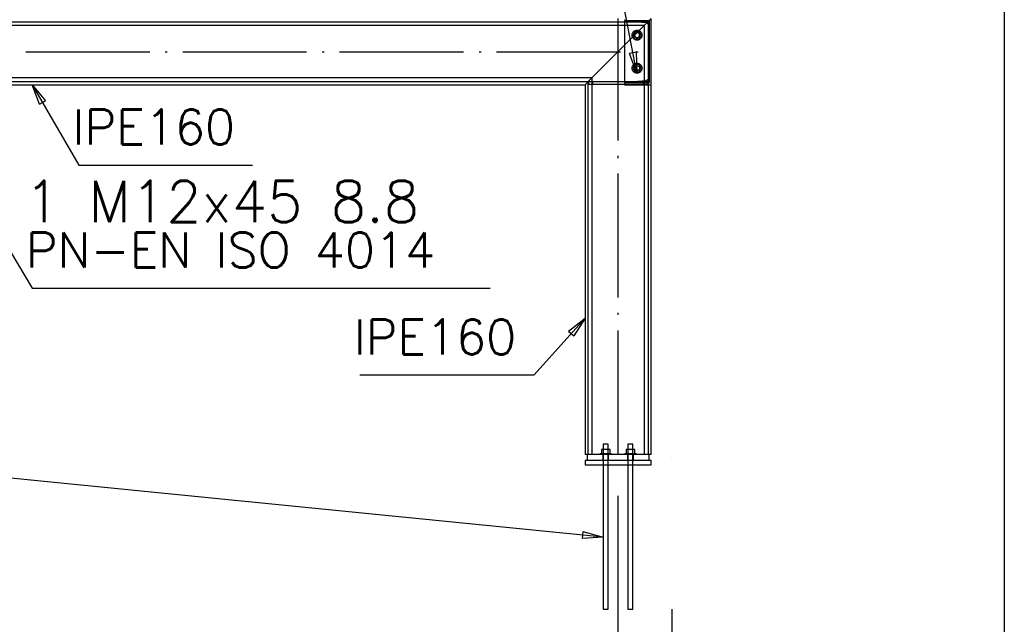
# Paper-space layout '450x700' of a CAD drawing. Header units: millimetres. Extents: x 0 to 420, y 0 to 695.
# Tile 76 of 86: x 367 to 415, y 399 to 429. Entities that reach past the tile are written whole.
import ezdxf

# ---------------------------------------------------------------- set-up
doc = ezdxf.new("R2010")
doc.units = ezdxf.units.MM
doc.linetypes.add('ACAD_ISO02W100', pattern=[15, 12, -3])
doc.linetypes.add('ACAD_ISO04W100', pattern=[30, 24, -3, 0, -3])
doc.layers.get('0').update_dxf_attribs({"linetype": 'CONTINUOUS'})
doc.layers.add('AS_DIM_ON', color=7, linetype='CONTINUOUS')
doc.layers.add('Tabelka', color=172, linetype='CONTINUOUS')
doc.styles.add('Simplex.shx', font='simplex.shx', dxfattribs={"height": 2})

# ---------------------------------------------------------------- blocks, each defined once
blk = doc.blocks.new('*U5')
at = {"color": 3}
blk.add_lwpolyline([(0, 690), (0, 0), (-415, 0), (-415, 690)], close=True, dxfattribs=at)

psp = doc.layouts.new('450x700')

# ---------------------------------------------------------------- linework, layer by layer
at = {"linetype": 'Continuous', "ltscale": 0.25}
for p, q in [((360.157, 428.552), (397.745, 428.552)), ((397.565, 428.372), (360.337, 428.372)), ((395.021, 425.828), (397.565, 428.372)), ((397.565, 428.372), (397.692, 428.5)), ((397.565, 428.372), (397.692, 428.5)), ((397.565, 428.372), (397.565, 425.648)), ((397.692, 428.5), (397.745, 428.552)), ((397.745, 428.552), (397.893, 428.7)), ((397.745, 428.552), (397.745, 407.6)), ((397.893, 407.6), (397.893, 428.7)), ((395.021, 425.828), (362.881, 425.828)), ((363.061, 425.648), (394.841, 425.648)), ((363.209, 425.5), (394.693, 425.5)), ((394.693, 425.5), (394.841, 425.648)), ((394.693, 425.5), (394.693, 407.6)), ((394.841, 425.648), (394.894, 425.701)), ((394.841, 407.6), (394.841, 425.648)), ((394.861, 425.648), (397.725, 425.648)), ((394.861, 425.648), (394.861, 425.528)), ((394.861, 425.528), (397.725, 425.528)), ((394.894, 425.701), (395.021, 425.828)), ((395.021, 425.828), (395.021, 425.648)), ((395.021, 425.528), (395.021, 407.6)), ((397.565, 425.528), (397.565, 407.6)), ((397.725, 425.528), (397.725, 425.648)), ((395.588, 407.842), (395.484, 407.842)), ((395.484, 407.842), (395.484, 407.65)), ((395.582, 408.1), (395.573, 408.1)), ((395.573, 408.1), (395.573, 407.842)), ((395.608, 408.1), (395.582, 408.1)), ((395.798, 407.842), (395.588, 407.842)), ((395.588, 407.65), (395.588, 407.842)), ((395.647, 408.1), (395.608, 408.1)), ((395.693, 408.1), (395.647, 408.1)), ((395.739, 408.1), (395.693, 408.1)), ((395.778, 408.1), (395.739, 408.1)), ((395.804, 408.1), (395.778, 408.1)), ((395.903, 407.842), (395.798, 407.842)), ((395.798, 407.842), (395.798, 407.65)), ((395.813, 408.1), (395.804, 408.1)), ((395.813, 407.842), (395.813, 408.1)), ((395.903, 407.65), (395.903, 407.842)), ((396.788, 407.842), (396.684, 407.842)), ((396.684, 407.842), (396.684, 407.65)), ((396.782, 408.1), (396.773, 408.1)), ((396.773, 408.1), (396.773, 407.842)), ((396.808, 408.1), (396.782, 408.1)), ((396.998, 407.842), (396.788, 407.842)), ((396.788, 407.65), (396.788, 407.842)), ((396.847, 408.1), (396.808, 408.1)), ((396.893, 408.1), (396.847, 408.1)), ((396.939, 408.1), (396.893, 408.1)), ((396.978, 408.1), (396.939, 408.1)), ((397.004, 408.1), (396.978, 408.1)), ((397.103, 407.842), (396.998, 407.842)), ((396.998, 407.842), (396.998, 407.65)), ((397.013, 408.1), (397.004, 408.1)), ((397.013, 407.842), (397.013, 408.1)), ((397.103, 407.65), (397.103, 407.842)), ((394.793, 407.6), (394.693, 407.6)), ((397.893, 407.3), (394.693, 407.3)), ((394.693, 407.3), (394.693, 407.1)), ((397.793, 407.6), (394.793, 407.6)), ((394.793, 407.6), (394.793, 407.3)), ((395.423, 407.65), (395.428, 407.65)), ((395.423, 407.65), (395.423, 407.6)), ((395.428, 407.65), (395.444, 407.65)), ((395.444, 407.65), (395.469, 407.65)), ((395.469, 407.65), (395.502, 407.65)), ((395.502, 407.65), (395.543, 407.65)), ((395.543, 407.65), (395.59, 407.65)), ((395.59, 407.65), (395.64, 407.65)), ((395.64, 407.65), (395.693, 407.65)), ((395.693, 407.65), (395.746, 407.65)), ((395.746, 407.65), (395.796, 407.65)), ((395.796, 407.65), (395.843, 407.65)), ((395.843, 407.65), (395.884, 407.65)), ((395.884, 407.65), (395.918, 407.65)), ((395.918, 407.65), (395.943, 407.65)), ((395.943, 407.65), (395.958, 407.65)), ((395.958, 407.65), (395.963, 407.65)), ((395.963, 407.6), (395.963, 407.65)), ((396.623, 407.65), (396.628, 407.65)), ((396.623, 407.65), (396.623, 407.6)), ((396.628, 407.65), (396.644, 407.65)), ((396.644, 407.65), (396.669, 407.65)), ((396.669, 407.65), (396.702, 407.65)), ((396.702, 407.65), (396.743, 407.65)), ((396.743, 407.65), (396.79, 407.65)), ((396.79, 407.65), (396.84, 407.65)), ((396.84, 407.65), (396.893, 407.65)), ((396.893, 407.65), (396.946, 407.65)), ((396.946, 407.65), (396.996, 407.65)), ((396.996, 407.65), (397.043, 407.65)), ((397.043, 407.65), (397.084, 407.65)), ((397.084, 407.65), (397.118, 407.65)), ((397.118, 407.65), (397.143, 407.65)), ((397.143, 407.65), (397.158, 407.65)), ((397.158, 407.65), (397.163, 407.65)), ((397.163, 407.6), (397.163, 407.65)), ((397.893, 407.6), (397.793, 407.6)), ((397.793, 407.3), (397.793, 407.6)), ((397.893, 407.1), (397.893, 407.3)), ((394.693, 407.1), (397.893, 407.1)), ((395.573, 407.1), (395.573, 400.1)), ((395.813, 400.1), (395.813, 407.1)), ((396.773, 407.1), (396.773, 400.1)), ((397.013, 400.1), (397.013, 407.1)), ((395.573, 400.1), (395.575, 400.1)), ((395.575, 400.1), (395.582, 400.1)), ((395.582, 400.1), (395.593, 400.1)), ((395.593, 400.1), (395.608, 400.1)), ((395.608, 400.1), (395.626, 400.1)), ((395.626, 400.1), (395.647, 400.1)), ((395.647, 400.1), (395.67, 400.1)), ((395.67, 400.1), (395.693, 400.1)), ((395.693, 400.1), (395.716, 400.1)), ((395.716, 400.1), (395.739, 400.1)), ((395.739, 400.1), (395.76, 400.1)), ((395.76, 400.1), (395.778, 400.1)), ((395.778, 400.1), (395.793, 400.1)), ((395.793, 400.1), (395.804, 400.1)), ((395.804, 400.1), (395.811, 400.1)), ((395.811, 400.1), (395.813, 400.1)), ((396.773, 400.1), (396.775, 400.1)), ((396.775, 400.1), (396.782, 400.1)), ((396.782, 400.1), (396.793, 400.1)), ((396.793, 400.1), (396.808, 400.1)), ((396.808, 400.1), (396.826, 400.1)), ((396.826, 400.1), (396.847, 400.1)), ((396.847, 400.1), (396.87, 400.1)), ((396.87, 400.1), (396.893, 400.1)), ((396.893, 400.1), (396.916, 400.1)), ((396.916, 400.1), (396.939, 400.1)), ((396.939, 400.1), (396.96, 400.1)), ((396.96, 400.1), (396.978, 400.1)), ((396.978, 400.1), (396.993, 400.1)), ((396.993, 400.1), (397.004, 400.1)), ((397.004, 400.1), (397.011, 400.1)), ((397.011, 400.1), (397.013, 400.1))]:
    psp.add_line(p, q, dxfattribs=at)
at = {"color": 10, "linetype": 'ACAD_ISO04W100', "ltscale": 0.25}
for p, q in [((396.293, 407.6), (396.293, 428.7)), ((360.009, 427.1), (397.893, 427.1)), ((397.533, 427.1), (397.533, 427.1))]:
    psp.add_line(p, q, dxfattribs=at)
at = {"color": 84, "linetype": 'ACAD_ISO02W100', "ltscale": 0.25}
for p, q in [((397.813, 428.6), (396.613, 428.6)), ((396.613, 428.6), (396.613, 425.6)), ((397.637, 428.502), (396.677, 428.578)), ((397.793, 428.332), (397.793, 425.868)), ((397.813, 425.6), (397.813, 428.6)), ((397.113, 428.074), (397.013, 427.9)), ((397.013, 427.9), (397.042, 427.849)), ((397.113, 427.727), (397.013, 427.9)), ((397.113, 428.074), (397.313, 428.074)), ((397.413, 427.9), (397.313, 428.074)), ((397.313, 427.727), (397.413, 427.9)), ((397.113, 427.727), (397.313, 427.727)), ((397.113, 426.474), (397.013, 426.3)), ((397.313, 426.474), (397.113, 426.474)), ((397.413, 426.3), (397.313, 426.474)), ((397.013, 426.3), (397.113, 426.127)), ((397.113, 426.127), (397.313, 426.127)), ((397.313, 426.127), (397.413, 426.3)), ((394.693, 425.5), (394.841, 425.648)), ((395.021, 425.648), (395.021, 425.528)), ((395.061, 425.648), (395.061, 425.528)), ((396.613, 425.6), (397.813, 425.6)), ((396.613, 425.552), (396.613, 425.5)), ((396.613, 425.5), (397.893, 425.5)), ((396.677, 425.622), (397.637, 425.699)), ((397.003, 425.648), (397.003, 425.648)), ((397.525, 425.648), (397.525, 425.528)), ((397.565, 425.648), (397.565, 425.528)), ((395.553, 407.6), (395.553, 407.3)), ((395.573, 407.6), (395.573, 407.3)), ((395.573, 407.3), (395.573, 407.1)), ((395.813, 407.3), (395.813, 407.6)), ((395.813, 407.1), (395.813, 407.3)), ((395.833, 407.3), (395.833, 407.6)), ((396.753, 407.6), (396.753, 407.3)), ((396.773, 407.6), (396.773, 407.3)), ((396.773, 407.3), (396.773, 407.1)), ((397.013, 407.3), (397.013, 407.6)), ((397.013, 407.1), (397.013, 407.3)), ((397.033, 407.3), (397.033, 407.6))]:
    psp.add_line(p, q, dxfattribs=at)
at = {"color": 0, "linetype": 'ByBlock', "lineweight": -2}
for p, q in [((397.174, 427.074), (396.847, 427.011)), ((397.199, 426.061), (396.847, 427.011)), ((397.174, 427.074), (397.199, 426.061)), ((368.271, 424.552), (367.914, 425.5)), ((367.914, 425.5), (368.56, 424.719)), ((368.271, 424.552), (368.56, 424.719)), ((393.9, 413.569), (394.693, 414.201)), ((394.693, 414.201), (394.148, 413.346)), ((393.9, 413.569), (394.148, 413.346)), ((394.594, 403.865), (394.561, 403.533)), ((395.573, 403.6), (394.561, 403.533)), ((394.594, 403.865), (395.573, 403.6))]:
    psp.add_line(p, q, dxfattribs=at)
at = {"color": 20, "linetype": 'ACAD_ISO04W100', "ltscale": 0.25}
for p, q in [((398.893, 407.45), (398.893, 407.45)), ((398.893, 400.1), (398.893, 387.6))]:
    psp.add_line(p, q, dxfattribs=at)
at = {"color": 7}
for points in [[(397.199, 426.061), (394.509, 440.052), (372.328, 440.052)], [(361.76, 425.968), (367.914, 415.642), (390.095, 415.642)], [(367.914, 425.5), (370.173, 421.607), (378.592, 421.607)], [(394.693, 414.201), (392.209, 411.439), (383.79, 411.439)], [(395.573, 403.6), (356.979, 407.429), (317.646, 407.429)]]:
    psp.add_lwpolyline(points, dxfattribs=at)
at = {"color": 84, "linetype": 'ACAD_ISO02W100', "ltscale": 0.25}
for centre, radius in [((397.213, 427.9), 0.24), ((397.213, 426.3), 0.24), ((397.213, 426.3), 0.12)]:
    psp.add_circle(centre, radius, dxfattribs=at)
for centre, radius, start, end in [((396.683, 428.648), 0.07, 180, 265.426), ((397.213, 427.9), 0.12, 180, 179.9781), ((396.683, 425.552), 0.07, 94.574, 180)]:
    psp.add_arc(centre, radius, start, end, dxfattribs=at)
at = {"color": 84, "linetype": 'ACAD_ISO02W100', "ltscale": 0.25, "extrusion": (0, 0, -1)}
for centre, start, end in [((-397.623, 428.332), 94.574, 180), ((-397.623, 425.868), 180, 265.426)]:
    psp.add_arc(centre, 0.17, start, end, dxfattribs=at)
at = {"layer": 'AS_DIM_ON', "color": 8}
psp.add_line((396.293, 393.851), (396.293, 405.6), dxfattribs=at)
psp.add_line((396.293, 393.851), (396.293, 405.6), dxfattribs=at)

# ---------------------------------------------------------------- block references
at = {"layer": 'Tabelka'}
psp.add_blockref('*U5', (415, 5), dxfattribs=at)

# ---------------------------------------------------------------- texts
at = {"color": 7, "style": 'Simplex.shx'}
for s, height, p in [('IPE160', 1.7, (369.875, 422.607)), ('1 M12x45 8.8', 2, (367.552, 418.852)), ('PN-EN ISO 4014', 1.7, (367.615, 416.642)), ('IPE160', 1.7, (383.492, 412.439))]:
    psp.add_text(s, height=height, dxfattribs=at).set_placement(p)

doc.saveas('drawing.dxf')
